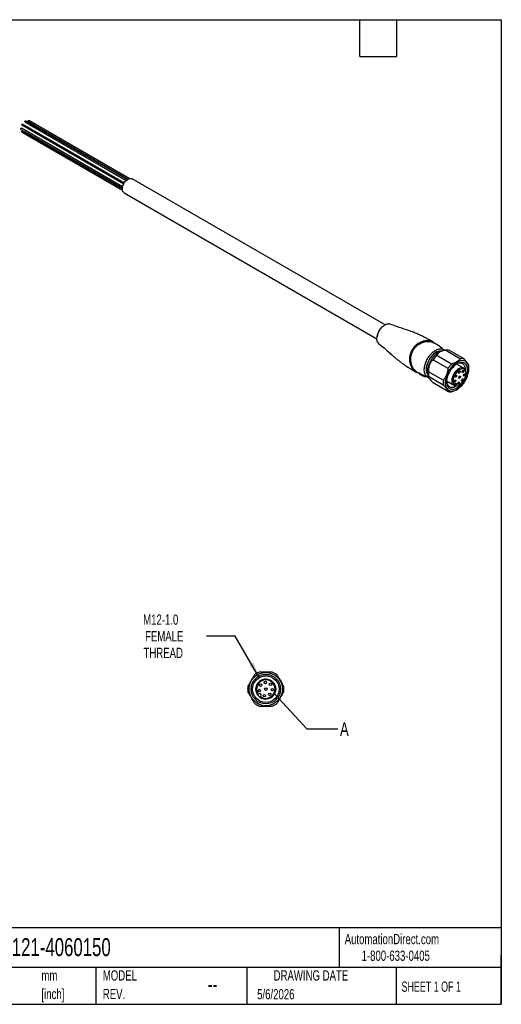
# Model space of a CAD drawing. Header units: millimetres. Extents: x 13 to 546, y 13 to 419.
# Tile 2 of 2: x 347 to 546, y 13 to 419. Entities that reach past the tile are written whole.
import ezdxf

# ---------------------------------------------------------------- set-up
doc = ezdxf.new("R2010")
doc.units = ezdxf.units.MM
doc.header["$LTSCALE"] = 2
doc.linetypes.add('SLD-Solid', pattern=[0])
doc.layers.add('DIMENSIONS', color=140, linetype='SLD-Solid', lineweight=25)
doc.layers.add('TEXT', color=140, linetype='SLD-Solid', lineweight=25)
doc.styles.add('SLDTEXTSTYLE0', font='TXT', dxfattribs={"width": 0.7})
doc.styles.add('SLDTEXTSTYLE1', font='TXT', dxfattribs={"width": 0.65})
doc.dimstyles.new('SLDDIMSTYLE5', dxfattribs={"dimtxt": 4.316016, "dimasz": 6.604, "dimexe": 0, "dimexo": 0.0625, "dimgap": 1.079004, "dimtad": 0, "dimtih": 1, "dimtoh": 1, "dimdec": 1, "dimrnd": 1e-09, "dimzin": 12, "dimdsep": 46, "dimtxsty": 'SLDTEXTSTYLE0', "dimsah": 1, "dimcen": 0, "dimadec": 0, "dimazin": 3, "dimtfac": 1, "dimtdec": 1, "dimtofl": 0, "dimtmove": 0, "dimatfit": 3, "dimfxl": 0, "dimfrac": 2, "dimtolj": 1, "dimtzin": 12, "dimarcsym": 0})
doc.dimstyles.new('SLDDIMSTYLE6', dxfattribs={"dimtxt": 0.18, "dimasz": 6.604, "dimexe": 0, "dimexo": 0.0625, "dimgap": 0, "dimtad": 0, "dimtih": 1, "dimtoh": 1, "dimdec": 0, "dimrnd": 1e-09, "dimzin": 0, "dimdsep": 46, "dimtxsty": 'Standard', "dimblk1": 'NONE', "dimblk2": 'NONE', "dimsah": 1, "dimcen": 0.09, "dimadec": 0, "dimazin": 0, "dimtfac": 6.604, "dimtdec": 0, "dimtofl": 0, "dimtmove": 0, "dimatfit": 3, "dimldrblk": 'NONE', "dimfxl": 0, "dimfrac": 2, "dimtolj": 1, "dimtzin": 0, "dimarcsym": 0})

# ---------------------------------------------------------------- blocks, each defined once
blk = doc.blocks.new('SW_NOTE_0')
at = {"layer": 'TEXT', "color": 0, "char_height": 4.233, "attachment_point": 1, "style": 'SLDTEXTSTYLE0'}
for s, insert in [('mm', (0, 5.46)), ('[inch]', (0, -2.19))]:
    blk.add_mtext(s, dxfattribs=dict(at, insert=insert))
blk = doc.blocks.new('SW_NOTE_0_6')
at = {"layer": 'TEXT', "color": 0, "char_height": 4.233, "attachment_point": 1, "style": 'SLDTEXTSTYLE0'}
for s, insert in [('MODEL', (0, 5.46)), ('REV.', (0, -2.19))]:
    blk.add_mtext(s, dxfattribs=dict(at, insert=insert))
blk = doc.blocks.new('_D_4')
at = {"layer": 'DIMENSIONS'}
for p, q in [((436.15, 164.71), (424.24, 164.71)), ((446.06, 147.55), (436.15, 164.71))]:
    blk.add_line(p, q, dxfattribs=at)
blk.add_solid([(446.06, 147.55), (443.64, 153.78), (441.88, 152.76)], dxfattribs=at)
at = {"layer": 'DIMENSIONS', "char_height": 4.233, "attachment_point": 1, "style": 'SLDTEXTSTYLE0'}
for s, insert in [('M12-1.0', (398.12, 173.6)), ('FEMALE', (398.92, 166.74)), ('THREAD', (398.28, 159.88))]:
    blk.add_mtext(s, dxfattribs=dict(at, insert=insert))
blk = doc.blocks.new('_None')

msp = doc.modelspace()

# ---------------------------------------------------------------- linework, layer by layer
for p, q in [((389.65, 350.13), (347.83, 374.27)), ((348.1, 375.57), (390.1, 351.32)), ((390.36, 351.77), (348.35, 376.02)), ((349.35, 376.89), (391.16, 352.75)), ((391.58, 353.1), (349.6, 377.34)), ((350.6, 377.02), (391.78, 353.24)), ((350.6, 374.13), (390.1, 351.32)), ((392.33, 353.52), (350.85, 377.46)), ((351.11, 375.87), (391.16, 352.75)), ((347.58, 373.83), (389.55, 349.6)), ((348.1, 372.69), (389.57, 348.74)), ((389.54, 349.35), (348.35, 373.13)), ((349.35, 372.81), (389.55, 349.6)), ((498.06, 293.16), (393.58, 353.48)), ((390.23, 347.68), (494.74, 287.35)), ((495.9, 291.01), (495.67, 290.68)), ((517.8, 286.1), (517.59, 286.18)), ((517.63, 286.13), (517.84, 286.04)), ((525.48, 276.98), (519.4, 280.5)), ((523.18, 282.69), (522.08, 282.54)), ((523.21, 282.69), (529.29, 279.18)), ((530.72, 279.06), (524.64, 282.57)), ((517.97, 278.72), (524.05, 275.21)), ((530.56, 275.27), (527.6, 276.98)), ((510.95, 273.72), (510.77, 273.79)), ((511.05, 273.77), (512.32, 273.07)), ((512.25, 273.04), (512.22, 272.98)), ((512.24, 273.18), (512.3, 273.14)), ((512.38, 273), (512.33, 272.93)), ((522.14, 270.3), (516.06, 273.81)), ((531.39, 274.08), (531.22, 274.47)), ((531.27, 274.37), (531.27, 274.61)), ((532.69, 274.94), (532.69, 275.43)), ((514.38, 272.08), (516.09, 271.46)), ((514.53, 271.87), (514.49, 271.81)), ((514.65, 271.73), (514.72, 271.86)), ((515.92, 271.87), (516.12, 271.4)), ((516.06, 271.9), (522.14, 268.39)), ((524.05, 265.68), (517.97, 269.19)), ((523.5, 269.93), (526.17, 268.4)), ((526.82, 268.02), (523.5, 269.93)), ((526.66, 268.45), (526.77, 268.62)), ((527.42, 268.25), (526.77, 268.62)), ((527.42, 268.25), (527.31, 268.07)), ((527.48, 267.99), (527.91, 268.05)), ((527.74, 266.45), (527.81, 266.49)), ((442.47, 145.82), (442.51, 145.91)), ((442.51, 145.91), (442.64, 146.11)), ((443.01, 138.76), (442.95, 138.69)), ((443.02, 138.74), (442.96, 138.68)), ((443.08, 138.51), (443.03, 138.57)), ((445.69, 140.59), (445.84, 140.74)), ((446.76, 139.82), (446.61, 139.67))]:
    msp.add_line(p, q)
at = {"flags": 128}
for points in [[(347.58, 373.83), (347.58, 373.83), (347.54, 373.88), (347.53, 373.95), (347.54, 374.04), (347.58, 374.13), (347.64, 374.2), (347.71, 374.26), (347.78, 374.28), (347.83, 374.27)], [(348.1, 375.57), (348.1, 375.57), (348.06, 375.62), (348.04, 375.69), (348.06, 375.78), (348.1, 375.87), (348.16, 375.95), (348.22, 376), (348.29, 376.03), (348.35, 376.02)], [(349.35, 376.89), (349.35, 376.89), (349.31, 376.94), (349.29, 377.01), (349.31, 377.1), (349.35, 377.19), (349.41, 377.27), (349.47, 377.32), (349.54, 377.35), (349.6, 377.34)], [(350.6, 377.02), (350.56, 377.06), (350.54, 377.13), (350.56, 377.22), (350.6, 377.31), (350.66, 377.39), (350.72, 377.45), (350.79, 377.47), (350.85, 377.46)], [(350.6, 374.13), (350.6, 374.13), (350.59, 374.13)], [(351.11, 375.87), (351.11, 375.87), (351.11, 375.88)], [(348.1, 372.69), (348.1, 372.69), (348.06, 372.73), (348.04, 372.8), (348.06, 372.89), (348.1, 372.98), (348.16, 373.06), (348.22, 373.12), (348.29, 373.14), (348.35, 373.13)], [(349.35, 372.81), (349.35, 372.81), (349.34, 372.81)], [(390.23, 347.68), (390, 347.85), (389.73, 348.24), (389.57, 348.76), (389.54, 349.37), (389.63, 350.05), (389.85, 350.76), (390.18, 351.46), (390.6, 352.11), (391.09, 352.68), (391.63, 353.14), (392.18, 353.46), (392.71, 353.62), (393.2, 353.62), (393.58, 353.48)], [(521.27, 282.34), (520.89, 282.35), (520.22, 282.25), (519.52, 281.99), (518.82, 281.58), (518.12, 281.03), (517.45, 280.37), (516.84, 279.61), (516.3, 278.77), (515.84, 277.88), (515.49, 276.97), (515.25, 276.06), (515.12, 275.18), (515.12, 274.36), (515.25, 273.63), (515.49, 273), (515.69, 272.68)], [(515.67, 272.8), (515.51, 273.06), (515.28, 273.71), (515.16, 274.47), (515.18, 275.31), (515.32, 276.21), (515.59, 277.14), (515.98, 278.07), (516.46, 278.97), (517.04, 279.8), (517.68, 280.55), (518.37, 281.19), (519.09, 281.7), (519.81, 282.06), (520.51, 282.26), (521.16, 282.29)], [(515.61, 273.65), (515.67, 274.57), (515.86, 275.54), (516.16, 276.53), (516.57, 277.52), (517.08, 278.48), (517.67, 279.38), (518.34, 280.21), (519.05, 280.94), (519.81, 281.55), (520.57, 282.03), (521.34, 282.36), (522.07, 282.54), (522.08, 282.54)], [(532.69, 274.94), (532.62, 275.81), (532.43, 276.58), (532.13, 277.24), (531.71, 277.76), (531.19, 278.14), (530.58, 278.36), (529.9, 278.42), (529.16, 278.32), (528.4, 278.06), (527.61, 277.64), (526.83, 277.08), (526.08, 276.39), (525.37, 275.59), (524.72, 274.71), (524.15, 273.75), (523.68, 272.75), (523.32, 271.74), (523.07, 270.74), (522.94, 269.77), (522.94, 268.86), (523.07, 268.04), (523.32, 267.32), (523.68, 266.73), (524.15, 266.28), (524.72, 265.98), (525.37, 265.84), (526.08, 265.86), (526.83, 266.04), (527.61, 266.38), (528.4, 266.87), (529.16, 267.5), (529.9, 268.24), (530.58, 269.09), (531.19, 270.01), (531.71, 270.99), (532.13, 272), (532.43, 273.01), (532.62, 274), (532.69, 274.94)], [(532.12, 274.61), (532.06, 275.42), (531.87, 276.13), (531.57, 276.73), (531.16, 277.19), (530.66, 277.51), (530.07, 277.67), (529.42, 277.67), (528.72, 277.52), (527.99, 277.21), (527.26, 276.75), (526.54, 276.16), (525.87, 275.45), (525.24, 274.65), (524.69, 273.77), (524.23, 272.85), (523.88, 271.91), (523.63, 270.97), (523.51, 270.06), (523.51, 269.22), (523.63, 268.46), (523.88, 267.8), (524.23, 267.27), (524.69, 266.88), (525.24, 266.64), (525.87, 266.55), (526.54, 266.63), (527.26, 266.87), (527.99, 267.25), (528.72, 267.78), (529.42, 268.43), (530.07, 269.19), (530.66, 270.03), (531.16, 270.93), (531.57, 271.87), (531.87, 272.81), (532.06, 273.74), (532.12, 274.61)], [(531.22, 274.47), (530.95, 274.94), (530.56, 275.27), (530.08, 275.44), (529.53, 275.44), (528.94, 275.27), (528.32, 274.94), (527.71, 274.47), (527.14, 273.87), (526.63, 273.18), (526.21, 272.42), (525.89, 271.62), (525.69, 270.83), (525.62, 270.08), (525.67, 269.41), (525.86, 268.84), (526.17, 268.4), (526.17, 268.4)], [(527.31, 268.07), (527.83, 268.04), (528.4, 268.18), (528.99, 268.47), (529.58, 268.92), (530.13, 269.49), (530.62, 270.15), (531.02, 270.88), (531.32, 271.65), (531.51, 272.4), (531.56, 273.11), (531.49, 273.75), (531.29, 274.28), (530.97, 274.67), (530.55, 274.91), (530.05, 274.99), (529.5, 274.9), (528.91, 274.65), (528.32, 274.24), (527.76, 273.71), (527.25, 273.06), (526.82, 272.35), (526.48, 271.59), (526.27, 270.83), (526.18, 270.1), (526.21, 269.44), (526.38, 268.88), (526.66, 268.45)], [(527.67, 272.17), (527.64, 272), (527.56, 271.82), (527.45, 271.67), (527.31, 271.56), (527.18, 271.51), (527.06, 271.53), (526.99, 271.62), (526.96, 271.76), (526.99, 271.93), (527.06, 272.11), (527.18, 272.27), (527.31, 272.37), (527.45, 272.42), (527.56, 272.4), (527.64, 272.31), (527.67, 272.17)], [(529.09, 273.88), (529.06, 273.71), (528.98, 273.53), (528.87, 273.37), (528.73, 273.26), (528.6, 273.22), (528.48, 273.24), (528.41, 273.33), (528.38, 273.47), (528.41, 273.64), (528.48, 273.82), (528.6, 273.97), (528.73, 274.08), (528.87, 274.13), (528.98, 274.11), (529.06, 274.02), (529.09, 273.88)], [(530.6, 274.1), (530.57, 273.92), (530.49, 273.75), (530.38, 273.59), (530.24, 273.48), (530.11, 273.44), (529.99, 273.46), (529.92, 273.55), (529.89, 273.69), (529.92, 273.86), (529.99, 274.04), (530.11, 274.19), (530.24, 274.3), (530.38, 274.35), (530.49, 274.33), (530.57, 274.24), (530.6, 274.1)], [(531.16, 272.68), (531.13, 272.51), (531.06, 272.33), (530.94, 272.18), (530.81, 272.07), (530.67, 272.02), (530.56, 272.04), (530.48, 272.13), (530.45, 272.27), (530.48, 272.44), (530.56, 272.62), (530.67, 272.77), (530.81, 272.88), (530.94, 272.93), (531.06, 272.91), (531.13, 272.82), (531.16, 272.68)], [(523.5, 269.94), (523.51, 269.73), (523.63, 269.01), (523.88, 268.4), (524.24, 267.91), (524.7, 267.57), (525.24, 267.38), (525.85, 267.36), (526.52, 267.49), (527.21, 267.78), (527.59, 268.01)], [(527.32, 270.15), (527.29, 269.98), (527.22, 269.8), (527.1, 269.65), (526.97, 269.54), (526.83, 269.49), (526.72, 269.51), (526.64, 269.6), (526.61, 269.74), (526.64, 269.91), (526.72, 270.09), (526.83, 270.25), (526.97, 270.35), (527.1, 270.4), (527.22, 270.38), (527.29, 270.29), (527.32, 270.15)], [(526.77, 268.62), (526.92, 268.83), (527.09, 268.97), (527.27, 269.03), (527.42, 269), (527.52, 268.88), (527.55, 268.7), (527.52, 268.48), (527.42, 268.25)], [(528.82, 269.29), (528.79, 269.11), (528.71, 268.94), (528.6, 268.78), (528.46, 268.67), (528.33, 268.63), (528.21, 268.65), (528.14, 268.74), (528.11, 268.88), (528.14, 269.05), (528.21, 269.23), (528.33, 269.38), (528.46, 269.49), (528.6, 269.54), (528.71, 269.51), (528.79, 269.43), (528.82, 269.29)], [(529.22, 271.72), (529.19, 271.54), (529.12, 271.37), (529, 271.21), (528.87, 271.1), (528.73, 271.06), (528.62, 271.08), (528.54, 271.17), (528.51, 271.31), (528.54, 271.48), (528.62, 271.66), (528.73, 271.81), (528.87, 271.92), (529, 271.97), (529.12, 271.94), (529.19, 271.86), (529.22, 271.72)], [(530.39, 270.6), (530.36, 270.43), (530.29, 270.25), (530.17, 270.09), (530.04, 269.99), (529.9, 269.94), (529.79, 269.96), (529.71, 270.05), (529.68, 270.19), (529.71, 270.36), (529.79, 270.54), (529.9, 270.69), (530.04, 270.8), (530.17, 270.85), (530.29, 270.83), (530.36, 270.74), (530.39, 270.6)], [(526.82, 268.02), (527.35, 267.98), (527.48, 267.99)]]:
    msp.add_lwpolyline(points, dxfattribs=at)
for centre, radius in [((448.81, 142.79), 6.9), ((448.81, 142.79), 6.1), ((448.81, 142.79), 5.5), ((446.12, 142.21), 0.5), ((446.61, 144.44), 0.5), ((448.62, 145.53), 0.5), ((448.81, 142.79), 0.5), ((450.75, 144.73), 0.5), ((451.55, 142.59), 0.5), ((448.24, 140.1), 0.5), ((450.46, 140.59), 0.5)]:
    msp.add_circle(centre, radius)
for centre, radius, start, end in [((528.05, 272.08), 12.07, 135.7784, 146.6324), ((523.66, 279.68), 3.04, 71.2455, 98.5355), ((534.13, 268.57), 12.07, 135.7784, 146.6324), ((528.92, 274.99), 2.38, 350.846, 123.6151), ((529.74, 276.17), 3.04, 71.2455, 98.5355), ((520.19, 273.54), 4.58, 178.5694, 201.3957), ((523.05, 272.85), 7.05, 172.2246, 187.7754), ((526.43, 275.45), 6.26, 359.8302, 8.2489), ((529.13, 269.34), 7.05, 172.2246, 187.7754), ((525.03, 268.56), 3.04, 251.2455, 278.5355), ((448.81, 142.79), 7.5, 111.0395, 128.9605), ((448.81, 142.79), 4.1, 234.122, 215.878), ((448.81, 142.79), 3.81, 234.8195, 215.1805), ((448.81, 142.79), 7.5, 51.0395, 68.9605), ((448.81, 142.79), 7.5, 171.0395, 188.9605), ((448.81, 142.79), 7.5, 351.0395, 8.9605), ((448.81, 142.79), 4.1, 215.878, 234.122), ((446.3, 140.28), 0.65, 315, 135), ((448.81, 142.79), 7.5, 231.0395, 248.9605), ((448.81, 142.79), 7.5, 291.0395, 308.9605)]:
    msp.add_arc(centre, radius, start, end)
for points, knots in [([(495.68, 290.67), (495.84, 290.93), (496.17, 291.45), (496.75, 292.14), (497.38, 292.72), (498.03, 293.17), (498.69, 293.48), (499.31, 293.61), (499.78, 293.62), (500.01, 293.52), (500.07, 293.5)], [0, 0, 0, 0, 0.134984, 0.2705705, 0.4062753, 0.5417518, 0.6772059, 0.8127648, 0.9483438, 1, 1, 1, 1]), ([(517.8, 286.1), (517.18, 286.46), (516.02, 287.13), (514.38, 288.02), (512.94, 288.73), (511.73, 289.29), (510.72, 289.72), (509.7, 290.14), (508.48, 290.6), (506.89, 291.16), (504.93, 291.74), (502.65, 292.49), (501.05, 293.13), (500.2, 293.47)], [0, 0, 0, 0, 0.1089095, 0.2043227, 0.2860733, 0.3541066, 0.4084004, 0.4537981, 0.5236514, 0.6132183, 0.7224105, 0.8512819, 1, 1, 1, 1]), ([(495.52, 285.37), (495.5, 285.38), (495.24, 285.49), (494.93, 286.05), (494.67, 286.99), (494.73, 288.17), (495.05, 289.44), (495.47, 290.26), (495.68, 290.67)], [0, 0, 0, 0, 0.014797, 0.21193, 0.40936, 0.606488, 0.803583, 1, 1, 1, 1]), ([(495.67, 290.68), (495.47, 290.28), (495.07, 289.48), (494.79, 288.6), (494.78, 288.21), (494.78, 288.19)], [0, 0, 0, 0, 0.487035, 0.975749, 1, 1, 1, 1]), ([(495.68, 290.67), (495.66, 290.68), (495.64, 290.69), (495.66, 290.68), (495.67, 290.68)], [0, 0, 0, 0, 0.571429, 1, 1, 1, 1]), ([(495.51, 285.35), (496.24, 284.79), (497.57, 283.74), (499.32, 282.19), (500.71, 280.86), (501.93, 279.8), (503.04, 278.88), (504.14, 278.02), (505.34, 277.14), (506.77, 276.16), (508.57, 275.02), (509.94, 274.24), (510.7, 273.8)], [0, 0, 0, 0, 0.150807, 0.277481, 0.380263, 0.459658, 0.530989, 0.602292, 0.673541, 0.757026, 0.865913, 1, 1, 1, 1]), ([(517.59, 286.18), (517.39, 286.28), (516.93, 286.49), (515.96, 286.63), (514.78, 286.61), (513.51, 286.33), (512.25, 285.81), (511.07, 285.03), (510.03, 284.04), (509.51, 283.24), (509.24, 282.84)], [0, 0, 0, 0, 0.096633, 0.225943, 0.355532, 0.484853, 0.613846, 0.742626, 0.871412, 1, 1, 1, 1]), ([(509.32, 282.8), (509.58, 283.2), (510.1, 283.99), (511.13, 284.97), (512.3, 285.74), (513.55, 286.27), (514.82, 286.55), (516, 286.58), (516.97, 286.44), (517.44, 286.22), (517.63, 286.13)], [0, 0, 0, 0, 0.12785, 0.255987, 0.384325, 0.513135, 0.642625, 0.772739, 0.902814, 1, 1, 1, 1]), ([(509.67, 282.59), (510.48, 284.02), (513.33, 286.38), (516.76, 286.41), (517.94, 285.84), (518.07, 285.77)], [0, 0, 0, 0, 0.531246, 1.151033, 1.239554, 1.239554, 1.239554, 1.239554]), ([(518.41, 285.58), (518.41, 285.59), (518.29, 285.81), (518.04, 285.96), (517.8, 286.1)], [0, 0, 0, 0, 0.05305, 1, 1, 1, 1]), ([(517.84, 286.04), (518.08, 285.91), (518.33, 285.76), (518.45, 285.54), (518.45, 285.54)], [0, 0, 0, 0, 0.9723435, 1, 1, 1, 1]), ([(522.61, 282.52), (521.91, 283.16), (520.51, 284.44), (518.83, 285.35), (518, 285.81)], [0, 0, 0, 0, 0.500498, 1, 1, 1, 1]), ([(509.24, 282.84), (508.83, 282.13), (508.24, 280.58), (508.13, 277.85), (509.06, 275.23), (510.15, 274.12), (510.7, 273.8)], [0, 0, 0, 0, 0.241872, 0.483745, 0.806241, 1.128738, 1.128738, 1.128738, 1.128738]), ([(510.77, 273.79), (510.22, 274.11), (509.13, 275.23), (508.21, 277.85), (508.32, 280.56), (508.91, 282.09), (509.32, 282.8)], [0, 0, 0, 0, 0.322497, 0.644993, 0.886865, 1.128738, 1.128738, 1.128738, 1.128738]), ([(510.37, 274.33), (510.14, 274.6), (509.67, 275.15), (509.12, 276.28), (508.75, 277.59), (508.63, 279.03), (508.8, 280.43), (509.16, 281.63), (509.52, 282.3), (509.67, 282.59)], [0, 0, 0, 0, 0.15322, 0.307398, 0.460023, 0.61304, 0.765741, 0.899305, 1, 1, 1, 1]), ([(515.61, 279.16), (515.8, 279.47), (516.19, 280.09), (516.86, 280.93), (517.59, 281.68), (518.35, 282.29), (519.13, 282.77), (519.9, 283.08), (520.64, 283.24), (521.4, 283.22), (522.04, 283.01), (522.38, 282.71), (522.51, 282.6)], [0, 0, 0, 0, 0.097584, 0.197996, 0.295616, 0.396092, 0.493358, 0.593435, 0.690862, 0.791112, 0.920483, 1, 1, 1, 1]), ([(523.21, 282.69), (522.65, 282.62), (522.18, 282.52), (521.35, 282.27), (521, 282.13), (520.38, 281.77), (520.13, 281.57), (519.7, 281.09), (519.53, 280.81), (519.4, 280.5)], [0, 0, 0, 0, 0.25, 0.25, 0.5, 0.5, 0.75, 0.75, 1, 1, 1, 1]), ([(516.09, 271.47), (516.05, 271.48), (515.8, 271.52), (515.4, 271.77), (514.94, 272.21), (514.58, 272.81), (514.35, 273.53), (514.25, 274.37), (514.28, 275.28), (514.44, 276.25), (514.72, 277.24), (515.11, 278.23), (515.44, 278.85), (515.61, 279.16)], [0, 0, 0, 0, 0.0179211, 0.115337, 0.2155769, 0.3129846, 0.4132156, 0.5106717, 0.6109575, 0.7083785, 0.8086313, 0.9030464, 1, 1, 1, 1]), ([(517.97, 278.72), (517.59, 278.4), (517.27, 278.07), (516.76, 277.38), (516.56, 277.01), (516.25, 276.22), (516.15, 275.8), (516.03, 274.87), (516.02, 274.37), (516.06, 273.81)], [0, 0, 0, 0, 0.25, 0.25, 0.5, 0.5, 0.75, 0.75, 1, 1, 1, 1]), ([(529.29, 279.18), (529.07, 278.92), (528.83, 278.68), (528.32, 278.25), (528.04, 278.06), (527.43, 277.7), (527.1, 277.54), (526.35, 277.25), (525.94, 277.11), (525.48, 276.98)], [0, 0, 0, 0, 0.25, 0.25, 0.5, 0.5, 0.75, 0.75, 1, 1, 1, 1]), ([(532.62, 276.35), (532.57, 276.52), (532.5, 276.7), (532.3, 277.08), (532.18, 277.28), (531.87, 277.71), (531.69, 277.95), (531.26, 278.46), (531.01, 278.74), (530.72, 279.06)], [0, 0, 0, 0, 0.25, 0.25, 0.5, 0.5, 0.75, 0.75, 1, 1, 1, 1]), ([(511.12, 273.73), (510.86, 273.88), (510.6, 274.03), (510.37, 274.33), (510.37, 274.33)], [0, 0, 0, 0, 0.986387, 1, 1, 1, 1]), ([(510.7, 273.8), (510.94, 273.67), (511.19, 273.52), (511.44, 273.53), (511.45, 273.53)], [0, 0, 0, 0, 0.947104, 1, 1, 1, 1]), ([(511.51, 273.52), (511.5, 273.52), (511.32, 273.51), (511.13, 273.62), (510.95, 273.72)], [0, 0, 0, 0, 0.040185, 1, 1, 1, 1]), ([(512.44, 273.13), (512.39, 273.16), (512.35, 273.18), (512.28, 273.22), (512.2, 273.25), (512.2, 273.21), (512.24, 273.18)], [-0.05909621, -0.05909621, -0.05909621, -0.05909621, -0.0441493, -0.0441493, -0.02648958, 0, 0, 0, 0]), ([(512.23, 272.96), (512.21, 272.98), (512.21, 272.99), (512.25, 272.98), (512.29, 272.96), (512.33, 272.93)], [0, 0, 0, 0, 0.5, 0.5, 1, 1, 1, 1]), ([(512.79, 272.54), (512.74, 272.57), (512.62, 272.64), (512.43, 272.77), (512.3, 272.89), (512.23, 272.96)], [0, 0, 0, 0, 0.226532, 0.612556, 1, 1, 1, 1]), ([(512.28, 273.14), (512.28, 273.13), (512.28, 273.12), (512.27, 273.09), (512.26, 273.07), (512.26, 273.05)], [0, 0, 0, 0, 0.27857, 0.5345949, 1, 1, 1, 1]), ([(512.29, 273.05), (512.3, 273.05), (512.31, 273.04), (512.33, 273.03), (512.36, 273.02), (512.38, 273)], [-0.02216108, -0.02216108, -0.02216108, -0.02216108, -0.01494691, -0.01494691, 0, 0, 0, 0]), ([(512.38, 273), (512.39, 273.03), (512.42, 273.08), (512.44, 273.12), (512.44, 273.13)], [0, 0, 0, 0, 0.428571, 1, 1, 1, 1]), ([(512.79, 272.54), (513.11, 272.37), (513.59, 272.12), (514.08, 271.93), (514.23, 271.88)], [0, 0, 0, 0, 0.6795833, 1, 1, 1, 1]), ([(524.05, 275.21), (524, 274.7), (523.93, 274.23), (523.73, 273.35), (523.6, 272.94), (523.3, 272.15), (523.12, 271.77), (522.68, 271.03), (522.44, 270.67), (522.14, 270.3)], [0, 0, 0, 0, 0.25, 0.25, 0.5, 0.5, 0.75, 0.75, 1, 1, 1, 1]), ([(514.63, 271.73), (514.53, 271.76), (514.34, 271.81), (514.13, 271.89), (514.02, 271.95), (513.99, 271.97)], [0, 0, 0, 0, 0.432502, 0.8658541, 1, 1, 1, 1]), ([(514.49, 271.81), (514.54, 271.79), (514.6, 271.76), (514.65, 271.73), (514.65, 271.72), (514.63, 271.73)], [0, 0, 0, 0, 0.5, 0.5, 1, 1, 1, 1]), ([(514.57, 272.01), (514.57, 272), (514.57, 271.96), (514.54, 271.9), (514.53, 271.87)], [0, 0, 0, 0, 0.571429, 1, 1, 1, 1]), ([(514.53, 271.87), (514.55, 271.86), (514.59, 271.85), (514.63, 271.84), (514.64, 271.83)], [-0.06412796, -0.06412796, -0.06412796, -0.06412796, -0.05037828, -0.04007998, -0.04007998, -0.04007998, -0.04007998]), ([(514.82, 271.86), (514.85, 271.85), (514.87, 271.85), (514.84, 271.88), (514.79, 271.91), (514.71, 271.95), (514.61, 271.99), (514.57, 272.01)], [-0.06412796, -0.06412796, -0.06412796, -0.06412796, -0.04581633, -0.0320826, -0.0320826, -0.01374969, 0, 0, 0, 0]), ([(514.69, 271.8), (514.7, 271.82), (514.73, 271.84), (514.76, 271.86), (514.77, 271.87), (514.77, 271.87)], [0, 0, 0, 0, 0.468636, 0.723344, 1, 1, 1, 1]), ([(516.06, 271.9), (516.02, 271.78), (516.03, 271.64), (516.15, 271.31), (516.25, 271.12), (516.56, 270.68), (516.76, 270.44), (517.27, 269.87), (517.59, 269.56), (517.97, 269.19)], [0, 0, 0, 0, 0.25, 0.25, 0.5, 0.5, 0.75, 0.75, 1, 1, 1, 1]), ([(522.14, 268.39), (522.44, 268.08), (522.68, 267.8), (523.12, 267.28), (523.3, 267.05), (523.6, 266.61), (523.73, 266.41), (523.93, 266.03), (524, 265.85), (524.05, 265.68)], [0, 0, 0, 0, 0.25, 0.25, 0.5, 0.5, 0.75, 0.75, 1, 1, 1, 1]), ([(525.48, 265.55), (525.96, 265.69), (526.78, 265.94), (527.44, 266.31), (527.72, 266.46)], [0, 0, 0, 0, 0.57922, 1, 1, 1, 1]), ([(444.09, 148.62), (443.85, 148.2), (443.62, 147.81), (443.18, 147.04), (442.96, 146.66), (442.53, 145.91), (442.31, 145.54), (441.87, 144.77), (441.64, 144.37), (441.4, 143.95)], [0, 0, 0, 0, 0.25, 0.25, 0.5, 0.5, 0.75, 0.75, 1, 1, 1, 1]), ([(451.5, 149.79), (451.02, 149.79), (450.56, 149.79), (449.67, 149.79), (449.24, 149.79), (448.37, 149.79), (447.94, 149.79), (447.05, 149.79), (446.6, 149.79), (446.11, 149.79)], [0, 0, 0, 0, 0.25, 0.25, 0.5, 0.5, 0.75, 0.75, 1, 1, 1, 1]), ([(456.22, 143.95), (455.98, 144.37), (455.75, 144.77), (455.3, 145.54), (455.09, 145.91), (454.65, 146.66), (454.44, 147.04), (453.99, 147.81), (453.76, 148.2), (453.52, 148.62)], [0, 0, 0, 0, 0.25, 0.25, 0.5, 0.5, 0.75, 0.75, 1, 1, 1, 1]), ([(454.83, 146.52), (455.06, 146.18), (455.37, 145.71), (455.53, 145.2), (455.57, 145.07)], [0, 0, 0, 0, 0.746072, 1, 1, 1, 1]), ([(455.64, 144.95), (455.58, 145.13), (455.41, 145.7), (455.08, 146.2), (454.85, 146.54)], [0, 0, 0, 0, 0.315793, 1, 1, 1, 1]), ([(441.4, 141.62), (441.64, 141.2), (441.87, 140.81), (442.31, 140.04), (442.53, 139.66), (442.96, 138.91), (443.18, 138.54), (443.62, 137.77), (443.85, 137.37), (444.09, 136.95)], [0, 0, 0, 0, 0.25, 0.25, 0.5, 0.5, 0.75, 0.75, 1, 1, 1, 1]), ([(443.03, 138.57), (443, 138.61), (442.97, 138.65), (442.94, 138.7), (442.94, 138.7), (442.96, 138.68)], [0, 0, 0, 0, 0.5, 0.5, 1, 1, 1, 1]), ([(443.02, 138.71), (443.02, 138.72), (443.01, 138.73), (443.01, 138.75), (443.01, 138.76), (443.01, 138.76), (443.02, 138.75), (443.02, 138.74)], [0, 0, 0, 0, 0.152486, 0.377092, 0.592368, 0.799543, 1, 1, 1, 1]), ([(453.52, 136.95), (453.76, 137.37), (453.99, 137.77), (454.44, 138.54), (454.65, 138.91), (455.09, 139.66), (455.3, 140.04), (455.75, 140.81), (455.98, 141.2), (456.22, 141.62)], [0, 0, 0, 0, 0.25, 0.25, 0.5, 0.5, 0.75, 0.75, 1, 1, 1, 1]), ([(446.11, 135.79), (446.6, 135.79), (447.05, 135.79), (447.94, 135.79), (448.37, 135.79), (449.24, 135.79), (449.67, 135.79), (450.56, 135.79), (451.02, 135.79), (451.5, 135.79)], [0, 0, 0, 0, 0.25, 0.25, 0.5, 0.5, 0.75, 0.75, 1, 1, 1, 1])]:
    msp.add_open_spline(points, degree=3, knots=knots)
for points in [[(517.8, 286.1), (517.82, 286.09), (517.83, 286.07), (517.84, 286.04)], [(518.07, 285.77), (517.97, 285.83), (517.89, 285.92), (517.84, 286.04)], [(509.32, 282.8), (509.29, 282.81), (509.27, 282.83), (509.24, 282.84)], [(509.32, 282.8), (509.44, 282.73), (509.57, 282.65), (509.67, 282.59)], [(510.7, 273.8), (510.72, 273.79), (510.74, 273.79), (510.77, 273.79)], [(510.77, 273.79), (510.89, 273.81), (511.02, 273.79), (511.12, 273.73)], [(512.33, 272.93), (513.02, 272.5), (513.74, 272.12), (514.49, 271.81)], [(512.38, 273), (513.06, 272.57), (513.78, 272.18), (514.53, 271.87)], [(514.57, 272.01), (513.83, 272.32), (513.11, 272.7), (512.44, 273.13)], [(526.17, 268.4), (526.34, 268.41), (526.5, 268.43), (526.66, 268.45)], [(527.31, 268.07), (527.15, 268.06), (526.99, 268.04), (526.82, 268.02)], [(445.49, 140.38), (445.56, 140.46), (445.63, 140.52), (445.69, 140.59)], [(446.61, 139.67), (446.54, 139.6), (446.48, 139.54), (446.4, 139.46)]]:
    msp.add_open_spline(points, degree=3)
at = {"layer": 'TEXT'}
for p, q in [((12.7, 419.1), (546.1, 419.1)), ((487.68, 403.86), (487.68, 419.1)), ((502.92, 403.86), (502.92, 419.1)), ((546.1, 419.1), (546.1, 12.7)), ((487.68, 403.86), (502.92, 403.86)), ((546.1, 44.25), (12.7, 44.25)), ((479.15, 44.25), (479.15, 27.94)), ((546.1, 12.7), (546.1, 33.02)), ((546.1, 27.94), (12.7, 27.94)), ((378.6, 27.94), (378.6, 12.7)), ((440.93, 27.94), (440.93, 12.7)), ((502.7, 27.94), (502.7, 12.7)), ((12.7, 12.7), (546.1, 12.7))]:
    msp.add_line(p, q, dxfattribs=at)
msp.add_circle((448.81, 142.79), 4.1, dxfattribs=at)

# ---------------------------------------------------------------- block references
for name, p in [('SW_NOTE_0', (356.13, 21.27)), ('SW_NOTE_0_6', (381.47, 21.27))]:
    msp.add_blockref(name, p, dxfattribs=at)

# ---------------------------------------------------------------- texts
for s, insert, char_height, attachment_point, style in [('A', (479.5, 129.15), 5.64, 1, 'SLDTEXTSTYLE0'), ('AutomationDirect.com', (481.39, 41.75), 4.2333, 1, 'SLDTEXTSTYLE0'), ('7024-17121-4060150', (318.42, 40), 7.4083, 1, 'SLDTEXTSTYLE0'), ('1-800-633-0405', (488.38, 34.87), 4.2333, 1, 'SLDTEXTSTYLE0'), ('DRAWING DATE', (467.45, 26.73), 4.2333, 2, 'SLDTEXTSTYLE0'), ('--', (424.86, 24.15), 6.35, 1, 'SLDTEXTSTYLE0'), ('SHEET 1 OF 1', (504.88, 22.1), 4.2333, 1, 'SLDTEXTSTYLE1'), ('5/6/2026', (445.23, 18.98), 4.233, 1, 'SLDTEXTSTYLE0')]:
    msp.add_mtext(s, dxfattribs=dict(at, insert=insert, char_height=char_height, attachment_point=attachment_point, style=style))

# ---------------------------------------------------------------- dimensions: what is measured, and where the dimension line sits
at = {"layer": 'DIMENSIONS'}
dim = msp.add_diameter_dim_2p(p1=(451.56, 138.02), p2=(446.06, 147.55), text='M12-1.0\\PFEMALE\\PTHREAD', dimstyle='SLDDIMSTYLE5', override={"dimpost": '<>'}, dxfattribs=at)
dim.commit()
dim.dimension.update_dxf_attribs({"geometry": '_D_4', "text_midpoint": (409.99, 164.71), "dimtype": 163})

# ---------------------------------------------------------------- leaders
at = {"layer": 'TEXT', "has_arrowhead": 0}
msp.add_leader([(452.39, 140.8), (465.8, 126.34), (478.5, 126.34)], dimstyle='SLDDIMSTYLE6', dxfattribs=at)

doc.saveas('drawing.dxf')
